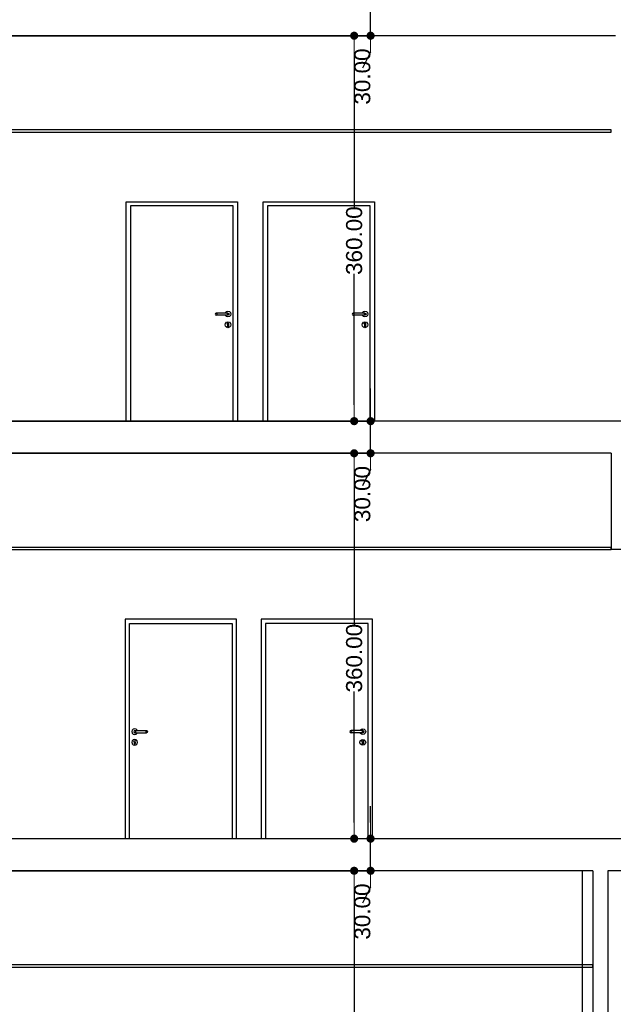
# Model space of a CAD drawing. Header units: millimetres. Extents: x -175445 to -20415, y -559200 to 231527.
# Tile 47 of 256: x -72714 to -67169, y -303668 to -294471. Entities that reach past the tile are written whole.
import ezdxf

# ---------------------------------------------------------------- set-up
doc = ezdxf.new("R2010")
doc.units = ezdxf.units.MM
doc.header["$MEASUREMENT"] = 0
for name, color, linetype in [('Linia', 7, 'Continuous'), ('Polilinia', 7, 'Continuous'), ('Wymiary', 63, 'Continuous')]:
    doc.layers.add(name, color=color, linetype=linetype)
doc.styles.add('Arial', font='txt')
doc.dimstyles.new('GENERATED_STYLE__1', dxfattribs={"dimtxt": 150, "dimasz": 152, "dimexe": 0.18, "dimexo": 0, "dimgap": 0.09, "dimtad": 1, "dimtih": 1, "dimtoh": 1, "dimlfac": 0.1, "dimzin": 0, "dimdsep": 46, "dimtxsty": 'Arial', "dimblk": 'ARROWHEAD_11', "dimblk1": 'ARROWHEAD_11', "dimblk2": 'ARROWHEAD_11', "dimcen": 0.09, "dimclrd": 114, "dimclre": 114, "dimclrt": 114, "dimazin": 0, "dimtfac": 1, "dimtdec": 4, "dimtmove": 0, "dimatfit": 3, "dimfxl": 1, "dimtolj": 1, "dimtzin": 0, "dimarcsym": 0})

# ---------------------------------------------------------------- blocks, each defined once
blk = doc.blocks.new('ARROWHEAD_11')
at = {"color": 0, "linetype": 'Continuous', "lineweight": 0}
blk.add_line((0, 0), (-1, 0), dxfattribs=at)
at = {"color": 0, "linetype": 'Continuous', "lineweight": 0, "const_width": 0.25, "flags": 128}
blk.add_lwpolyline([(-0.125, 0, 1), (0.125, 0, 1)], format="xyb", close=True, dxfattribs=at)
blk = doc.blocks.new('*D4127')
at = {"layer": 'Defpoints', "color": 0}
for p in [(-100085.8, -302421.2), (-69589.5, -302421.2), (-99569, -306021.2)]:
    blk.add_point(p, dxfattribs=at)
at = {"layer": 'Wymiary', "color": 114, "lineweight": -2}
for p, q in [((-100085.8, -302421.2), (-69589.4, -302421.2)), ((-69589.5, -302573.2), (-69589.5, -304023.9)), ((-69589.5, -305869.2), (-69589.5, -304646.2)), ((-99569, -306021.2), (-69589.4, -306021.2))]:
    blk.add_line(p, q, dxfattribs=at)
at = {"layer": 'Wymiary', "color": 114, "lineweight": -2, "xscale": 152, "yscale": 152, "zscale": 152}
for p, rotation in [((-69589.5, -302421.2), 90), ((-69589.5, -306021.2), 270)]:
    blk.add_blockref('ARROWHEAD_11', p, dxfattribs=dict(at, rotation=rotation))
at = {"layer": 'Wymiary', "color": 114, "lineweight": 13, "insert": (-69589.5, -304335.1), "char_height": 150, "attachment_point": 5, "rotation": 90, "style": 'Arial'}
blk.add_mtext('\\A1;360.00', dxfattribs=at)
blk = doc.blocks.new('*D4128')
at = {"layer": 'Defpoints', "color": 0}
for p in [(-100085.8, -302121.2), (-69436.1, -302121.2), (-100085.8, -302421.2)]:
    blk.add_point(p, dxfattribs=at)
at = {"layer": 'Wymiary', "color": 114, "lineweight": -2}
for p, q in [((-69436.1, -301969.2), (-69436.1, -301817.2)), ((-100085.8, -302121.2), (-69435.9, -302121.2)), ((-69436.1, -302421.2), (-69436.1, -302121.2)), ((-100085.8, -302421.2), (-69435.9, -302421.2)), ((-69436.1, -302573.2), (-69512.8, -302725.2))]:
    blk.add_line(p, q, dxfattribs=at)
at = {"layer": 'Wymiary', "color": 114, "lineweight": -2, "xscale": 152, "yscale": 152, "zscale": 152}
for p, rotation in [((-69436.1, -302121.2), 270), ((-69436.1, -302421.2), 90)]:
    blk.add_blockref('ARROWHEAD_11', p, dxfattribs=dict(at, rotation=rotation))
at = {"layer": 'Wymiary', "color": 114, "lineweight": 13, "insert": (-69512.8, -302802), "char_height": 150, "attachment_point": 5, "rotation": 90, "style": 'Arial'}
blk.add_mtext('\\A1;30.00', dxfattribs=at)
blk = doc.blocks.new('*D4129')
at = {"layer": 'Defpoints', "color": 0}
for p in [(-100085.8, -298521.2), (-69589.5, -298521.2), (-100085.8, -302121.2)]:
    blk.add_point(p, dxfattribs=at)
at = {"layer": 'Wymiary', "color": 114, "lineweight": -2}
for p, q in [((-100085.8, -298521.2), (-69589.4, -298521.2)), ((-69589.5, -298673.2), (-69589.5, -300123.9)), ((-69589.5, -301969.2), (-69589.5, -300746.2)), ((-100085.8, -302121.2), (-69589.4, -302121.2))]:
    blk.add_line(p, q, dxfattribs=at)
at = {"layer": 'Wymiary', "color": 114, "lineweight": -2, "xscale": 152, "yscale": 152, "zscale": 152}
for p, rotation in [((-69589.5, -298521.2), 90), ((-69589.5, -302121.2), 270)]:
    blk.add_blockref('ARROWHEAD_11', p, dxfattribs=dict(at, rotation=rotation))
at = {"layer": 'Wymiary', "color": 114, "lineweight": 13, "insert": (-69589.5, -300435.1), "char_height": 150, "attachment_point": 5, "rotation": 90, "style": 'Arial'}
blk.add_mtext('\\A1;360.00', dxfattribs=at)
blk = doc.blocks.new('*D4130')
at = {"layer": 'Defpoints', "color": 0}
for p in [(-100085.8, -298221.2), (-69436.1, -298221.2), (-100085.8, -298521.2)]:
    blk.add_point(p, dxfattribs=at)
at = {"layer": 'Wymiary', "color": 114, "lineweight": -2}
for p, q in [((-69436.1, -298069.2), (-69436.1, -297917.2)), ((-100085.8, -298221.2), (-69435.9, -298221.2)), ((-69436.1, -298521.2), (-69436.1, -298221.2)), ((-100085.8, -298521.2), (-69435.9, -298521.2)), ((-69436.1, -298673.2), (-69512.8, -298825.2))]:
    blk.add_line(p, q, dxfattribs=at)
at = {"layer": 'Wymiary', "color": 114, "lineweight": -2, "xscale": 152, "yscale": 152, "zscale": 152}
for p, rotation in [((-69436.1, -298221.2), 270), ((-69436.1, -298521.2), 90)]:
    blk.add_blockref('ARROWHEAD_11', p, dxfattribs=dict(at, rotation=rotation))
at = {"layer": 'Wymiary', "color": 114, "lineweight": 13, "insert": (-69512.8, -298902), "char_height": 150, "attachment_point": 5, "rotation": 90, "style": 'Arial'}
blk.add_mtext('\\A1;30.00', dxfattribs=at)
blk = doc.blocks.new('*D4131')
at = {"layer": 'Defpoints', "color": 0}
for p in [(-108707.9, -294621.2), (-69589.5, -294621.2), (-100085.8, -298221.2)]:
    blk.add_point(p, dxfattribs=at)
at = {"layer": 'Wymiary', "color": 114, "lineweight": -2}
for p, q in [((-108707.9, -294621.2), (-69589.4, -294621.2)), ((-69589.5, -294773.2), (-69589.5, -296223.9)), ((-69589.5, -298069.2), (-69589.5, -296846.2)), ((-100085.8, -298221.2), (-69589.4, -298221.2))]:
    blk.add_line(p, q, dxfattribs=at)
at = {"layer": 'Wymiary', "color": 114, "lineweight": -2, "xscale": 152, "yscale": 152, "zscale": 152}
for p, rotation in [((-69589.5, -294621.2), 90), ((-69589.5, -298221.2), 270)]:
    blk.add_blockref('ARROWHEAD_11', p, dxfattribs=dict(at, rotation=rotation))
at = {"layer": 'Wymiary', "color": 114, "lineweight": 13, "insert": (-69589.5, -296535.1), "char_height": 150, "attachment_point": 5, "rotation": 90, "style": 'Arial'}
blk.add_mtext('\\A1;360.00', dxfattribs=at)
blk = doc.blocks.new('*D4132')
at = {"layer": 'Defpoints', "color": 0}
for p in [(-108707.9, -294321.2), (-69436.1, -294321.2), (-108707.9, -294621.2)]:
    blk.add_point(p, dxfattribs=at)
at = {"layer": 'Wymiary', "color": 114, "lineweight": -2}
for p, q in [((-69436.1, -294169.2), (-69436.1, -294017.2)), ((-108707.9, -294321.2), (-69435.9, -294321.2)), ((-69436.1, -294621.2), (-69436.1, -294321.2)), ((-108707.9, -294621.2), (-69435.9, -294621.2)), ((-69436.1, -294773.2), (-69512.8, -294925.2))]:
    blk.add_line(p, q, dxfattribs=at)
at = {"layer": 'Wymiary', "color": 114, "lineweight": -2, "xscale": 152, "yscale": 152, "zscale": 152}
for p, rotation in [((-69436.1, -294321.2), 270), ((-69436.1, -294621.2), 90)]:
    blk.add_blockref('ARROWHEAD_11', p, dxfattribs=dict(at, rotation=rotation))
at = {"layer": 'Wymiary', "color": 114, "lineweight": 13, "insert": (-69512.8, -295002), "char_height": 150, "attachment_point": 5, "rotation": 90, "style": 'Arial'}
blk.add_mtext('\\A1;30.00', dxfattribs=at)

msp = doc.modelspace()

# ---------------------------------------------------------------- linework, layer by layer
at = {"layer": 'Linia'}
for p, q in [((-67148.877, -294621.225), (-80728.877, -294621.225)), ((-71718.877, -296211.225), (-71718.877, -296171.225)), ((-71718.877, -296171.225), (-70678.877, -296171.225)), ((-71718.877, -298221.226), (-71718.877, -296211.225)), ((-70718.877, -296211.225), (-71678.877, -296211.225)), ((-71678.877, -296211.225), (-71678.877, -298221.226)), ((-70718.877, -298221.226), (-70718.877, -296211.225)), ((-70678.877, -296171.225), (-70678.877, -296211.225)), ((-70678.877, -296211.225), (-70678.877, -298221.226)), ((-70438.877, -296211.225), (-70438.877, -296171.225)), ((-70438.877, -296171.225), (-69398.877, -296171.225)), ((-70438.877, -298221.226), (-70438.877, -296211.225)), ((-70398.877, -296211.225), (-70398.877, -298221.226)), ((-69438.877, -296211.225), (-70398.877, -296211.225)), ((-69438.877, -298221.226), (-69438.877, -296211.225)), ((-69398.877, -296171.225), (-69398.877, -296211.225)), ((-69398.877, -296211.225), (-69398.877, -298221.226)), ((-70885.948, -297214.154), (-70888.877, -297221.225)), ((-70888.877, -297221.225), (-70885.948, -297228.297)), ((-70884.396, -297214.154), (-70887.155, -297221.225)), ((-70887.155, -297221.225), (-70884.396, -297228.297)), ((-70878.877, -297211.225), (-70885.948, -297214.154)), ((-70885.948, -297228.297), (-70878.877, -297231.225)), ((-70879.581, -297214.154), (-70881.693, -297221.225)), ((-70881.693, -297221.225), (-70879.581, -297228.297)), ((-70877.735, -297211.225), (-70878.877, -297211.225)), ((-70877.735, -297231.225), (-70878.877, -297231.225)), ((-70874.483, -297211.225), (-70877.735, -297211.225)), ((-70874.483, -297231.225), (-70877.735, -297231.225)), ((-70869.617, -297211.225), (-70874.483, -297211.225)), ((-70869.617, -297231.225), (-70874.483, -297231.225)), ((-70872.376, -297214.154), (-70873.519, -297221.225)), ((-70873.519, -297221.225), (-70872.376, -297228.297)), ((-70863.877, -297211.225), (-70869.617, -297211.225)), ((-70863.877, -297231.225), (-70869.617, -297231.225)), ((-70783.877, -297211.225), (-70863.877, -297211.225)), ((-70783.877, -297231.225), (-70863.877, -297231.225)), ((-70793.197, -297211.225), (-70792.26, -297207.725)), ((-70792.26, -297234.725), (-70793.197, -297231.225)), ((-70792.26, -297207.725), (-70782.377, -297197.843)), ((-70782.377, -297244.608), (-70792.26, -297234.725)), ((-70778.137, -297211.225), (-70783.877, -297211.225)), ((-70778.137, -297231.225), (-70783.877, -297231.225)), ((-70782.377, -297197.843), (-70768.877, -297194.225)), ((-70768.877, -297248.225), (-70782.377, -297244.608)), ((-70773.27, -297211.225), (-70778.137, -297211.225)), ((-70773.27, -297231.225), (-70778.137, -297231.225)), ((-70775.378, -297214.154), (-70774.235, -297221.225)), ((-70774.235, -297221.225), (-70775.378, -297228.297)), ((-70770.019, -297211.225), (-70773.27, -297211.225)), ((-70770.019, -297231.225), (-70773.27, -297231.225)), ((-70768.877, -297211.225), (-70770.019, -297211.225)), ((-70768.877, -297231.225), (-70770.019, -297231.225)), ((-70768.877, -297194.225), (-70755.377, -297197.843)), ((-70768.877, -297211.225), (-70761.806, -297214.154)), ((-70761.806, -297228.297), (-70768.877, -297231.225)), ((-70755.377, -297244.608), (-70768.877, -297248.225)), ((-70768.172, -297214.154), (-70766.061, -297221.225)), ((-70766.061, -297221.225), (-70768.172, -297228.297)), ((-70763.358, -297214.154), (-70760.599, -297221.225)), ((-70760.599, -297221.225), (-70763.358, -297228.297)), ((-70761.806, -297214.154), (-70758.877, -297221.225)), ((-70758.877, -297221.225), (-70761.806, -297228.297)), ((-70755.377, -297197.843), (-70745.494, -297207.725)), ((-70745.494, -297234.725), (-70755.377, -297244.608)), ((-70745.494, -297207.725), (-70741.877, -297221.225)), ((-70741.877, -297221.225), (-70745.494, -297234.725)), ((-69605.948, -297214.154), (-69608.877, -297221.225)), ((-69608.877, -297221.225), (-69605.948, -297228.297)), ((-69604.396, -297214.154), (-69607.155, -297221.225)), ((-69607.155, -297221.225), (-69604.396, -297228.297)), ((-69598.877, -297211.225), (-69605.948, -297214.154)), ((-69605.948, -297228.297), (-69598.877, -297231.225)), ((-69599.581, -297214.154), (-69601.693, -297221.225)), ((-69601.693, -297221.225), (-69599.581, -297228.297)), ((-69597.735, -297211.225), (-69598.877, -297211.225)), ((-69597.735, -297231.225), (-69598.877, -297231.225)), ((-69594.483, -297211.225), (-69597.735, -297211.225)), ((-69594.483, -297231.225), (-69597.735, -297231.225)), ((-69589.617, -297211.225), (-69594.483, -297211.225)), ((-69589.617, -297231.225), (-69594.483, -297231.225)), ((-69592.376, -297214.154), (-69593.519, -297221.225)), ((-69593.519, -297221.225), (-69592.376, -297228.297)), ((-69583.877, -297211.225), (-69589.617, -297211.225)), ((-69583.877, -297231.225), (-69589.617, -297231.225)), ((-69503.877, -297211.225), (-69583.877, -297211.225)), ((-69503.877, -297231.225), (-69583.877, -297231.225)), ((-69513.197, -297211.225), (-69512.26, -297207.725)), ((-69512.26, -297234.725), (-69513.197, -297231.225)), ((-69512.26, -297207.725), (-69502.377, -297197.843)), ((-69502.377, -297244.608), (-69512.26, -297234.725)), ((-69498.137, -297211.225), (-69503.877, -297211.225)), ((-69498.137, -297231.225), (-69503.877, -297231.225)), ((-69502.377, -297197.843), (-69488.877, -297194.225)), ((-69488.877, -297248.225), (-69502.377, -297244.608)), ((-69493.27, -297211.225), (-69498.137, -297211.225)), ((-69493.27, -297231.225), (-69498.137, -297231.225)), ((-69495.378, -297214.154), (-69494.235, -297221.225)), ((-69494.235, -297221.225), (-69495.378, -297228.297)), ((-69490.019, -297211.225), (-69493.27, -297211.225)), ((-69490.019, -297231.225), (-69493.27, -297231.225)), ((-69488.877, -297211.225), (-69490.019, -297211.225)), ((-69488.877, -297231.225), (-69490.019, -297231.225)), ((-69488.877, -297194.225), (-69475.377, -297197.843)), ((-69488.877, -297211.225), (-69481.806, -297214.154)), ((-69481.806, -297228.297), (-69488.877, -297231.225)), ((-69475.377, -297244.608), (-69488.877, -297248.225)), ((-69488.172, -297214.154), (-69486.061, -297221.225)), ((-69486.061, -297221.225), (-69488.172, -297228.297)), ((-69483.358, -297214.154), (-69480.599, -297221.225)), ((-69480.599, -297221.225), (-69483.358, -297228.297)), ((-69481.806, -297214.154), (-69478.877, -297221.225)), ((-69478.877, -297221.225), (-69481.806, -297228.297)), ((-69475.377, -297197.843), (-69465.494, -297207.725)), ((-69465.494, -297234.725), (-69475.377, -297244.608)), ((-69465.494, -297207.725), (-69461.877, -297221.225)), ((-69461.877, -297221.225), (-69465.494, -297234.725)), ((-70795.877, -297321.225), (-70792.26, -297307.725)), ((-70792.26, -297334.725), (-70795.877, -297321.225)), ((-70792.26, -297307.725), (-70782.377, -297297.843)), ((-70782.377, -297344.608), (-70792.26, -297334.725)), ((-70782.377, -297297.843), (-70768.877, -297294.225)), ((-70768.877, -297348.225), (-70782.377, -297344.608)), ((-70775.597, -297309.586), (-70776.345, -297311.533)), ((-70774.252, -297306.082), (-70775.597, -297309.586)), ((-70768.877, -297303.8), (-70774.252, -297306.082)), ((-70773.877, -297318.339), (-70773.877, -297316.825)), ((-70773.877, -297318.339), (-70773.877, -297321.225)), ((-70773.877, -297321.225), (-70773.877, -297324.112)), ((-70773.877, -297324.112), (-70773.877, -297329.886)), ((-70773.877, -297329.886), (-70773.877, -297333.725)), ((-70772.412, -297337.261), (-70773.877, -297333.725)), ((-70768.877, -297338.725), (-70772.412, -297337.261)), ((-70768.877, -297294.225), (-70755.377, -297297.843)), ((-70763.502, -297306.082), (-70768.877, -297303.8)), ((-70765.341, -297337.261), (-70768.877, -297338.725)), ((-70755.377, -297344.608), (-70768.877, -297348.225)), ((-70763.877, -297333.725), (-70765.341, -297337.261)), ((-70763.877, -297316.825), (-70761.409, -297311.533)), ((-70763.877, -297316.825), (-70763.877, -297318.339)), ((-70763.877, -297318.339), (-70763.877, -297321.225)), ((-70763.877, -297321.225), (-70763.877, -297324.112)), ((-70763.877, -297324.112), (-70763.877, -297329.886)), ((-70763.877, -297329.886), (-70763.877, -297333.725)), ((-70762.157, -297309.586), (-70763.502, -297306.082)), ((-70761.409, -297311.533), (-70762.157, -297309.586)), ((-70755.377, -297297.843), (-70745.494, -297307.725)), ((-70745.494, -297334.725), (-70755.377, -297344.608)), ((-70745.494, -297307.725), (-70741.877, -297321.225)), ((-70741.877, -297321.225), (-70745.494, -297334.725)), ((-69515.877, -297321.225), (-69512.26, -297307.725)), ((-69512.26, -297334.725), (-69515.877, -297321.225)), ((-69512.26, -297307.725), (-69502.377, -297297.843)), ((-69502.377, -297344.608), (-69512.26, -297334.725)), ((-69502.377, -297297.843), (-69488.877, -297294.225)), ((-69488.877, -297348.225), (-69502.377, -297344.608)), ((-69496.345, -297311.533), (-69495.597, -297309.586)), ((-69493.877, -297316.825), (-69496.345, -297311.533)), ((-69494.252, -297306.082), (-69495.597, -297309.586)), ((-69494.252, -297306.082), (-69488.877, -297303.8)), ((-69493.877, -297316.825), (-69493.877, -297318.339)), ((-69493.877, -297318.339), (-69493.877, -297321.225)), ((-69493.877, -297321.225), (-69493.877, -297324.112)), ((-69493.877, -297324.112), (-69493.877, -297329.886)), ((-69493.877, -297329.886), (-69493.877, -297333.725)), ((-69493.877, -297333.725), (-69492.412, -297337.261)), ((-69492.412, -297337.261), (-69488.877, -297338.725)), ((-69488.877, -297294.225), (-69475.377, -297297.843)), ((-69488.877, -297303.8), (-69483.502, -297306.082)), ((-69488.877, -297338.725), (-69485.341, -297337.261)), ((-69475.377, -297344.608), (-69488.877, -297348.225)), ((-69485.341, -297337.261), (-69483.877, -297333.725)), ((-69481.409, -297311.533), (-69483.877, -297316.825)), ((-69483.877, -297318.339), (-69483.877, -297316.825)), ((-69483.877, -297318.339), (-69483.877, -297321.225)), ((-69483.877, -297321.225), (-69483.877, -297324.112)), ((-69483.877, -297324.112), (-69483.877, -297329.886)), ((-69483.877, -297329.886), (-69483.877, -297333.725)), ((-69483.502, -297306.082), (-69482.157, -297309.586)), ((-69481.409, -297311.533), (-69482.157, -297309.586)), ((-69475.377, -297297.843), (-69465.494, -297307.725)), ((-69465.494, -297334.725), (-69475.377, -297344.608)), ((-69465.494, -297307.725), (-69461.877, -297321.225)), ((-69461.877, -297321.225), (-69465.494, -297334.725)), ((-67058.877, -298221.226), (-80838.877, -298221.226)), ((-67188.917, -298521.225), (-80848.917, -298521.225)), ((-67188.917, -298521.225), (-67188.917, -299421.225)), ((-71728.917, -300071.225), (-71728.917, -300111.225)), ((-70688.917, -300071.225), (-71728.917, -300071.225)), ((-70688.917, -300111.225), (-70688.917, -300071.225)), ((-69418.917, -300071.225), (-70458.917, -300071.225)), ((-70458.917, -300071.225), (-70458.917, -302121.225)), ((-69418.917, -302121.225), (-69418.917, -300071.225)), ((-71728.917, -300111.225), (-71728.917, -302121.225)), ((-71688.917, -302121.225), (-71688.917, -300111.225)), ((-71688.917, -300111.225), (-70728.917, -300111.225)), ((-70728.917, -300111.225), (-70728.917, -302121.225)), ((-70688.917, -302121.225), (-70688.917, -300111.225)), ((-70418.917, -300111.225), (-70418.917, -302121.225)), ((-69458.917, -300111.225), (-70418.917, -300111.225)), ((-69458.917, -302121.225), (-69458.917, -300111.225)), ((-71662.299, -301107.725), (-71665.917, -301121.225)), ((-71652.417, -301097.843), (-71662.299, -301107.725)), ((-71638.917, -301094.225), (-71652.417, -301097.843)), ((-71645.988, -301114.154), (-71648.917, -301121.225)), ((-71644.436, -301114.154), (-71647.195, -301121.225)), ((-71638.917, -301111.225), (-71645.988, -301114.154)), ((-71639.621, -301114.154), (-71641.733, -301121.225)), ((-71625.417, -301097.843), (-71638.917, -301094.225)), ((-71638.917, -301111.225), (-71637.775, -301111.225)), ((-71637.775, -301111.225), (-71634.523, -301111.225)), ((-71634.523, -301111.225), (-71629.657, -301111.225)), ((-71632.416, -301114.154), (-71633.559, -301121.225)), ((-71629.657, -301111.225), (-71623.917, -301111.225)), ((-71615.534, -301107.725), (-71625.417, -301097.843)), ((-71623.917, -301111.225), (-71543.917, -301111.225)), ((-71614.596, -301111.225), (-71615.534, -301107.725)), ((-71543.917, -301111.225), (-71538.176, -301111.225)), ((-71538.176, -301111.225), (-71533.31, -301111.225)), ((-71535.417, -301114.154), (-71534.275, -301121.225)), ((-71533.31, -301111.225), (-71530.059, -301111.225)), ((-71530.059, -301111.225), (-71528.917, -301111.225)), ((-71528.917, -301111.225), (-71521.846, -301114.154)), ((-71528.212, -301114.154), (-71526.101, -301121.225)), ((-71523.398, -301114.154), (-71520.639, -301121.225)), ((-71521.846, -301114.154), (-71518.917, -301121.225)), ((-69625.988, -301114.154), (-69628.917, -301121.225)), ((-69624.436, -301114.154), (-69627.195, -301121.225)), ((-69618.917, -301111.225), (-69625.988, -301114.154)), ((-69619.621, -301114.154), (-69621.733, -301121.225)), ((-69617.775, -301111.225), (-69618.917, -301111.225)), ((-69614.523, -301111.225), (-69617.775, -301111.225)), ((-69609.657, -301111.225), (-69614.523, -301111.225)), ((-69612.416, -301114.154), (-69613.559, -301121.225)), ((-69603.917, -301111.225), (-69609.657, -301111.225)), ((-69523.917, -301111.225), (-69603.917, -301111.225)), ((-69533.237, -301111.225), (-69532.299, -301107.725)), ((-69532.299, -301107.725), (-69522.417, -301097.843)), ((-69518.176, -301111.225), (-69523.917, -301111.225)), ((-69522.417, -301097.843), (-69508.917, -301094.225)), ((-69513.31, -301111.225), (-69518.176, -301111.225)), ((-69515.417, -301114.154), (-69514.275, -301121.225)), ((-69510.059, -301111.225), (-69513.31, -301111.225)), ((-69508.917, -301111.225), (-69510.059, -301111.225)), ((-69508.917, -301094.225), (-69495.417, -301097.843)), ((-69508.917, -301111.225), (-69501.846, -301114.154)), ((-69508.212, -301114.154), (-69506.101, -301121.225)), ((-69503.398, -301114.154), (-69500.639, -301121.225)), ((-69501.846, -301114.154), (-69498.917, -301121.225)), ((-69495.417, -301097.843), (-69485.534, -301107.725)), ((-69485.534, -301107.725), (-69481.917, -301121.225)), ((-71665.917, -301121.225), (-71662.299, -301134.725)), ((-71662.299, -301207.725), (-71665.917, -301221.225)), ((-71662.299, -301134.725), (-71652.417, -301144.608)), ((-71652.417, -301197.843), (-71662.299, -301207.725)), ((-71652.417, -301144.608), (-71638.917, -301148.225)), ((-71638.917, -301194.225), (-71652.417, -301197.843)), ((-71648.917, -301121.225), (-71645.988, -301128.297)), ((-71647.195, -301121.225), (-71644.436, -301128.297)), ((-71645.988, -301128.297), (-71638.917, -301131.225)), ((-71645.637, -301209.586), (-71644.292, -301206.082)), ((-71644.292, -301206.082), (-71638.917, -301203.8)), ((-71641.733, -301121.225), (-71639.621, -301128.297)), ((-71638.917, -301131.225), (-71637.775, -301131.225)), ((-71638.917, -301148.225), (-71625.417, -301144.608)), ((-71625.417, -301197.843), (-71638.917, -301194.225)), ((-71638.917, -301203.8), (-71633.542, -301206.082)), ((-71637.775, -301131.225), (-71634.523, -301131.225)), ((-71634.523, -301131.225), (-71629.657, -301131.225)), ((-71633.559, -301121.225), (-71632.416, -301128.297)), ((-71633.542, -301206.082), (-71632.196, -301209.586)), ((-71629.657, -301131.225), (-71623.917, -301131.225)), ((-71625.417, -301144.608), (-71615.534, -301134.725)), ((-71615.534, -301207.725), (-71625.417, -301197.843)), ((-71623.917, -301131.225), (-71543.917, -301131.225)), ((-71615.534, -301134.725), (-71614.596, -301131.225)), ((-71611.917, -301221.225), (-71615.534, -301207.725)), ((-71543.917, -301131.225), (-71538.176, -301131.225)), ((-71538.176, -301131.225), (-71533.31, -301131.225)), ((-71534.275, -301121.225), (-71535.417, -301128.297)), ((-71533.31, -301131.225), (-71530.059, -301131.225)), ((-71530.059, -301131.225), (-71528.917, -301131.225)), ((-71521.846, -301128.297), (-71528.917, -301131.225)), ((-71526.101, -301121.225), (-71528.212, -301128.297)), ((-71520.639, -301121.225), (-71523.398, -301128.297)), ((-71518.917, -301121.225), (-71521.846, -301128.297)), ((-69628.917, -301121.225), (-69625.988, -301128.297)), ((-69627.195, -301121.225), (-69624.436, -301128.297)), ((-69625.988, -301128.297), (-69618.917, -301131.225)), ((-69621.733, -301121.225), (-69619.621, -301128.297)), ((-69617.775, -301131.225), (-69618.917, -301131.225)), ((-69614.523, -301131.225), (-69617.775, -301131.225)), ((-69609.657, -301131.225), (-69614.523, -301131.225)), ((-69613.559, -301121.225), (-69612.416, -301128.297)), ((-69603.917, -301131.225), (-69609.657, -301131.225)), ((-69523.917, -301131.225), (-69603.917, -301131.225)), ((-69535.917, -301221.225), (-69532.299, -301207.725)), ((-69532.299, -301134.725), (-69533.237, -301131.225)), ((-69522.417, -301144.608), (-69532.299, -301134.725)), ((-69532.299, -301207.725), (-69522.417, -301197.843)), ((-69518.176, -301131.225), (-69523.917, -301131.225)), ((-69508.917, -301148.225), (-69522.417, -301144.608)), ((-69522.417, -301197.843), (-69508.917, -301194.225)), ((-69513.31, -301131.225), (-69518.176, -301131.225)), ((-69514.292, -301206.082), (-69515.637, -301209.586)), ((-69514.275, -301121.225), (-69515.417, -301128.297)), ((-69514.292, -301206.082), (-69508.917, -301203.8)), ((-69510.059, -301131.225), (-69513.31, -301131.225)), ((-69508.917, -301131.225), (-69510.059, -301131.225)), ((-69501.846, -301128.297), (-69508.917, -301131.225)), ((-69495.417, -301144.608), (-69508.917, -301148.225)), ((-69508.917, -301194.225), (-69495.417, -301197.843)), ((-69508.917, -301203.8), (-69503.542, -301206.082)), ((-69506.101, -301121.225), (-69508.212, -301128.297)), ((-69503.542, -301206.082), (-69502.196, -301209.586)), ((-69500.639, -301121.225), (-69503.398, -301128.297)), ((-69498.917, -301121.225), (-69501.846, -301128.297)), ((-69485.534, -301134.725), (-69495.417, -301144.608)), ((-69495.417, -301197.843), (-69485.534, -301207.725)), ((-69481.917, -301121.225), (-69485.534, -301134.725)), ((-69485.534, -301207.725), (-69481.917, -301221.225)), ((-71665.917, -301221.225), (-71662.299, -301234.725)), ((-71662.299, -301234.725), (-71652.417, -301244.608)), ((-71652.417, -301244.608), (-71638.917, -301248.225)), ((-71646.385, -301211.533), (-71645.637, -301209.586)), ((-71643.917, -301216.825), (-71646.385, -301211.533)), ((-71643.917, -301216.825), (-71643.917, -301218.339)), ((-71643.917, -301218.339), (-71643.917, -301221.225)), ((-71643.917, -301221.225), (-71643.917, -301224.112)), ((-71643.917, -301224.112), (-71643.917, -301229.886)), ((-71643.917, -301229.886), (-71643.917, -301233.725)), ((-71643.917, -301233.725), (-71642.452, -301237.261)), ((-71642.452, -301237.261), (-71638.917, -301238.725)), ((-71638.917, -301238.725), (-71635.381, -301237.261)), ((-71638.917, -301248.225), (-71625.417, -301244.608)), ((-71635.381, -301237.261), (-71633.917, -301233.725)), ((-71633.917, -301218.339), (-71633.917, -301216.825)), ((-71633.917, -301218.339), (-71633.917, -301221.225)), ((-71633.917, -301221.225), (-71633.917, -301224.112)), ((-71633.917, -301224.112), (-71633.917, -301229.886)), ((-71633.917, -301229.886), (-71633.917, -301233.725)), ((-71632.196, -301209.586), (-71631.449, -301211.533)), ((-71625.417, -301244.608), (-71615.534, -301234.725)), ((-71615.534, -301234.725), (-71611.917, -301221.225)), ((-69532.299, -301234.725), (-69535.917, -301221.225)), ((-69522.417, -301244.608), (-69532.299, -301234.725)), ((-69508.917, -301248.225), (-69522.417, -301244.608)), ((-69516.385, -301211.533), (-69515.637, -301209.586)), ((-69513.917, -301216.825), (-69516.385, -301211.533)), ((-69513.917, -301216.825), (-69513.917, -301218.339)), ((-69513.917, -301218.339), (-69513.917, -301221.225)), ((-69513.917, -301221.225), (-69513.917, -301224.112)), ((-69513.917, -301224.112), (-69513.917, -301229.886)), ((-69513.917, -301229.886), (-69513.917, -301233.725)), ((-69513.917, -301233.725), (-69512.452, -301237.261)), ((-69512.452, -301237.261), (-69508.917, -301238.725)), ((-69508.917, -301238.725), (-69505.381, -301237.261)), ((-69495.417, -301244.608), (-69508.917, -301248.225)), ((-69505.381, -301237.261), (-69503.917, -301233.725)), ((-69501.449, -301211.533), (-69503.917, -301216.825)), ((-69503.917, -301218.339), (-69503.917, -301216.825)), ((-69503.917, -301218.339), (-69503.917, -301221.225)), ((-69503.917, -301221.225), (-69503.917, -301224.112)), ((-69503.917, -301224.112), (-69503.917, -301229.886)), ((-69503.917, -301229.886), (-69503.917, -301233.725)), ((-69501.449, -301211.533), (-69502.196, -301209.586)), ((-69485.534, -301234.725), (-69495.417, -301244.608)), ((-69481.917, -301221.225), (-69485.534, -301234.725)), ((-67098.917, -302121.225), (-80928.917, -302121.225)), ((-67358.877, -302421.225), (-81978.877, -302421.225)), ((-67458.877, -302421.225), (-67458.877, -306021.225)), ((-67358.877, -302421.225), (-67358.877, -303921.225)), ((-67218.877, -302421.225), (-67218.877, -303921.225)), ((-65776.08, -302421.225), (-67218.877, -302421.225))]:
    msp.add_line(p, q, dxfattribs=at)
at = {"layer": 'Polilinia', "flags": 128}
for points in [[(-67188.917, -295501.225), (-128678.877, -295501.225), (-128678.877, -295521.225), (-67188.917, -295521.225)], [(-67188.917, -299401.225), (-128678.877, -299401.225), (-128678.877, -299421.225), (-67188.917, -299421.225)]]:
    msp.add_lwpolyline(points, close=True, dxfattribs=at)
for points in [[(-67038.917, -299421.225), (-67098.917, -299421.225), (-67188.917, -299421.225)], [(-81978.877, -303321.225), (-67358.877, -303321.225), (-67358.877, -303301.225), (-81978.877, -303301.225)]]:
    msp.add_lwpolyline(points, dxfattribs=at)

# ---------------------------------------------------------------- dimensions: what is measured, and where the dimension line sits
at = {"layer": 'Wymiary', "color": 114, "lineweight": 13}
for base, p1, p2, picture, middle in [((-69436.092, -294321.225), (-108707.897, -294621.225), (-108707.897, -294321.225), '*D4132', (-69512.82, -295001.953)), ((-69589.547, -294621.225), (-100085.752, -298221.226), (-108707.897, -294621.225), '*D4131', (-69589.547, -296535.054)), ((-69436.092, -298221.226), (-100085.752, -298521.225), (-100085.752, -298221.226), '*D4130', (-69512.82, -298901.953)), ((-69589.547, -298521.225), (-100085.752, -302121.225), (-100085.752, -298521.225), '*D4129', (-69589.547, -300435.054)), ((-69436.092, -302121.225), (-100085.752, -302421.226), (-100085.752, -302121.225), '*D4128', (-69512.82, -302801.953)), ((-69589.547, -302421.226), (-99569.021, -306021.225), (-100085.752, -302421.226), '*D4127', (-69589.547, -304335.055))]:
    dim = msp.add_linear_dim(base=base, p1=p1, p2=p2, angle=90, dimstyle='GENERATED_STYLE__1', dxfattribs=at)
    dim.commit()
    dim.dimension.update_dxf_attribs({"geometry": picture, "text_midpoint": middle, "dimtype": 160, "text_rotation": 90})

doc.saveas('drawing.dxf')
